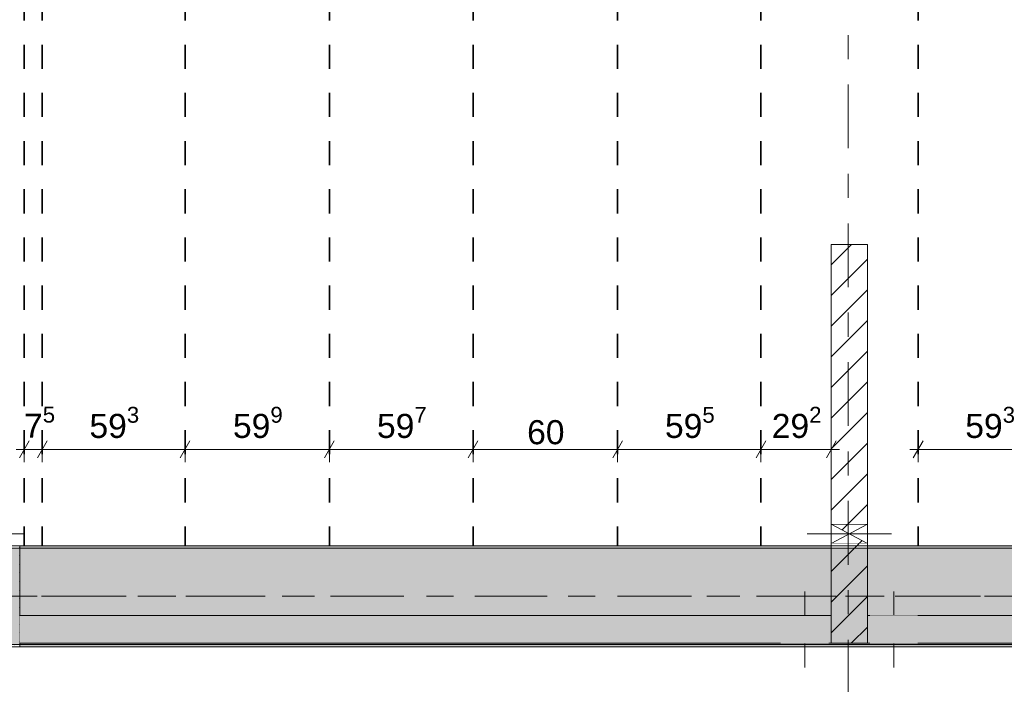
# Model space of a CAD drawing. Header units: metres. Extents: x -3.6 to 84.5, y -11 to 16.8.
# Tile 160 of 228: x 40.3 to 44.4, y 7.9 to 10.7. Entities that reach past the tile are written whole.
import ezdxf

# ---------------------------------------------------------------- set-up
doc = ezdxf.new("R2010")
doc.units = ezdxf.units.M
doc.header["$MEASUREMENT"] = 0
for name, pattern in [('Achse', [0.2, 0.1, -0.05, 0, -0.05]), ('Strichlinie doppelt', [0.546806, 0.264583, -0.105833, 0.070556, -0.105833]), ('Strichlinie eng', [0.115, 0.075, -0.04]), ('Wipeout_Contour', [1, 0, -1])]:
    doc.linetypes.add(name, pattern=pattern)
for name, color, linetype in [('155 - Bemaßung_ Beschriftung.Ausbau - Deckenelemente', 7, 'Continuous'), ('451 - Universal.Achsen Raster', 7, 'Continuous'), ('605 - Struktur.Wand Innen', 7, 'Continuous'), ('607 - Struktur.Stütze', 7, 'Continuous'), ('608 - Struktur.Träger', 7, 'Continuous'), ('Abbruch_605 - Struktur.Wand Innen', 7, 'Continuous'), ('Neubau_605 - Struktur.Wand Innen', 7, 'Continuous')]:
    doc.layers.add(name, color=color, linetype=linetype)
doc.styles.add('ERSTELLTER_STIL_2', font='txt')
doc.linetypes.add('Abbruch 1', pattern='A,0,[1,2022.0244.A_L5A-PL04.09_iA_Deckenelemente 2.OG1.Shx,S=0.001984,R=0,X=0,Y=0],-0.25,0', length=0.25)
doc.dimstyles.new('ERSTELLTER_STIL__1', dxfattribs={"dimtxt": 0.1, "dimasz": 0.0532, "dimexe": 0.18, "dimexo": 0.0625, "dimgap": 0, "dimtad": 1, "dimtih": 1, "dimtoh": 1, "dimzin": 0, "dimdsep": 46, "dimtxsty": 'ERSTELLTER_STIL_2', "dimblk": 'ARROWHEAD_2', "dimblk1": 'ARROWHEAD_2', "dimblk2": 'ARROWHEAD_2', "dimcen": 0.09, "dimse1": 1, "dimse2": 1, "dimclrd": 7, "dimclre": 7, "dimclrt": 7, "dimazin": 0, "dimtfac": 1, "dimtdec": 4, "dimtmove": 0, "dimatfit": 3, "dimfxl": 1, "dimtolj": 1, "dimtzin": 0, "dimarcsym": 0})
doc.dimstyles.new('ERSTELLTER_STIL__2', dxfattribs={"dimtxt": 0.1, "dimasz": 0.0532, "dimexe": 0.18, "dimexo": 0.0625, "dimgap": 0, "dimtad": 1, "dimtih": 1, "dimtoh": 1, "dimzin": 0, "dimdsep": 46, "dimtxsty": 'ERSTELLTER_STIL_2', "dimblk": 'ARROWHEAD_2', "dimblk1": 'ARROWHEAD_2', "dimblk2": 'ARROWHEAD_2', "dimcen": 0.09, "dimse1": 1, "dimse2": 1, "dimclrd": 7, "dimclre": 7, "dimclrt": 7, "dimazin": 0, "dimtfac": 1, "dimtdec": 4, "dimtmove": 2, "dimatfit": 3, "dimfxl": 1, "dimtolj": 1, "dimtzin": 0, "dimarcsym": 0})
pattern_1 = [(45, (0, 0), (-0.01767767, 0.01767767), [0, -0.025])]
pattern_2 = [(45, (0, 0), (-0.0636396, 0.0636396), [])]

# ---------------------------------------------------------------- blocks, each defined once
blk = doc.blocks.new('*D146')
at = {"layer": '155 - Bemaßung_ Beschriftung.Ausbau - Deckenelemente', "color": 7, "linetype": 'Continuous', "lineweight": 5}
for p, q in [((44.021, 8.8575), (44.021, 8.9625)), ((44.614, 8.8575), (44.614, 8.9625)), ((44.0412, 8.945), (44.0008, 8.875)), ((44.6342, 8.945), (44.5938, 8.875)), ((43.9868, 8.91), (44.021, 8.91)), ((44.021, 8.91), (44.614, 8.91))]:
    blk.add_line(p, q, dxfattribs=at)
at = {"layer": '155 - Bemaßung_ Beschriftung.Ausbau - Deckenelemente', "color": 7, "lineweight": 5, "insert": (44.2166, 8.9283), "char_height": 0.1, "attachment_point": 7, "style": 'ERSTELLTER_STIL_2'}
blk.add_mtext('\\A1;{\\pql;\\fArial|b0|i0|c0|p38;59\\fArial|b0|i0|c0|p38;\\A1{\\H.66x;\\S3^  ;}}', dxfattribs=at)
blk = doc.blocks.new('ARROWHEAD_2')
at = {"color": 0, "linetype": 'Continuous', "lineweight": 0}
for p, q in [((0, 0), (-1, 0)), ((-0.378, -0.655), (0.378, 0.655))]:
    blk.add_line(p, q, dxfattribs=at)
blk = doc.blocks.new('*D152')
at = {"layer": '155 - Bemaßung_ Beschriftung.Ausbau - Deckenelemente', "color": 7, "linetype": 'Continuous', "lineweight": 5}
for p, q in [((40.309, 8.8575), (40.309, 8.9625)), ((40.384, 8.8575), (40.384, 8.9625)), ((40.3292, 8.945), (40.2888, 8.875)), ((40.4042, 8.945), (40.3638, 8.875)), ((40.2748, 8.91), (40.309, 8.91)), ((40.309, 8.91), (40.384, 8.91))]:
    blk.add_line(p, q, dxfattribs=at)
at = {"layer": '155 - Bemaßung_ Beschriftung.Ausbau - Deckenelemente', "color": 7, "lineweight": 5, "insert": (40.3081, 8.9289), "char_height": 0.1, "attachment_point": 7, "style": 'ERSTELLTER_STIL_2'}
blk.add_mtext('\\A1;{\\pql;\\fArial|b0|i0|c0|p38;7\\fArial|b0|i0|c0|p38;\\A1{\\H.66x;\\S5^  ;}}', dxfattribs=at)
blk = doc.blocks.new('*D153')
at = {"layer": '155 - Bemaßung_ Beschriftung.Ausbau - Deckenelemente', "color": 7, "linetype": 'Continuous', "lineweight": 5}
for p, q in [((40.384, 8.8575), (40.384, 8.9625)), ((40.977, 8.8575), (40.977, 8.9625)), ((40.4042, 8.945), (40.3638, 8.875)), ((40.9972, 8.945), (40.9568, 8.875)), ((40.384, 8.91), (40.977, 8.91))]:
    blk.add_line(p, q, dxfattribs=at)
at = {"layer": '155 - Bemaßung_ Beschriftung.Ausbau - Deckenelemente', "color": 7, "lineweight": 5, "insert": (40.5796, 8.9283), "char_height": 0.1, "attachment_point": 7, "style": 'ERSTELLTER_STIL_2'}
blk.add_mtext('\\A1;{\\pql;\\fArial|b0|i0|c0|p38;59\\fArial|b0|i0|c0|p38;\\A1{\\H.66x;\\S3^  ;}}', dxfattribs=at)
blk = doc.blocks.new('*D154')
at = {"layer": '155 - Bemaßung_ Beschriftung.Ausbau - Deckenelemente', "color": 7, "linetype": 'Continuous', "lineweight": 5}
for p, q in [((40.977, 8.8575), (40.977, 8.9625)), ((41.576, 8.8575), (41.576, 8.9625)), ((40.9972, 8.945), (40.9568, 8.875)), ((41.5962, 8.945), (41.5558, 8.875)), ((40.977, 8.91), (41.576, 8.91))]:
    blk.add_line(p, q, dxfattribs=at)
at = {"layer": '155 - Bemaßung_ Beschriftung.Ausbau - Deckenelemente', "color": 7, "lineweight": 5, "insert": (41.1756, 8.9283), "char_height": 0.1, "attachment_point": 7, "style": 'ERSTELLTER_STIL_2'}
blk.add_mtext('\\A1;{\\pql;\\fArial|b0|i0|c0|p38;59\\fArial|b0|i0|c0|p38;\\A1{\\H.66x;\\S9^  ;}}', dxfattribs=at)
blk = doc.blocks.new('*D155')
at = {"layer": '155 - Bemaßung_ Beschriftung.Ausbau - Deckenelemente', "color": 7, "linetype": 'Continuous', "lineweight": 5}
for p, q in [((41.576, 8.8575), (41.576, 8.9625)), ((42.173, 8.8575), (42.173, 8.9625)), ((41.5962, 8.945), (41.5558, 8.875)), ((42.1932, 8.945), (42.1528, 8.875)), ((41.576, 8.91), (42.173, 8.91))]:
    blk.add_line(p, q, dxfattribs=at)
at = {"layer": '155 - Bemaßung_ Beschriftung.Ausbau - Deckenelemente', "color": 7, "lineweight": 5, "insert": (41.7736, 8.9283), "char_height": 0.1, "attachment_point": 7, "style": 'ERSTELLTER_STIL_2'}
blk.add_mtext('\\A1;{\\pql;\\fArial|b0|i0|c0|p38;59\\fArial|b0|i0|c0|p38;\\A1{\\H.66x;\\S7^  ;}}', dxfattribs=at)
blk = doc.blocks.new('*D156')
at = {"layer": '155 - Bemaßung_ Beschriftung.Ausbau - Deckenelemente', "color": 7, "linetype": 'Continuous', "lineweight": 5}
for p, q in [((42.173, 8.8575), (42.173, 8.9625)), ((42.773, 8.8575), (42.773, 8.9625)), ((42.1932, 8.945), (42.1528, 8.875)), ((42.7932, 8.945), (42.7528, 8.875)), ((42.173, 8.91), (42.773, 8.91))]:
    blk.add_line(p, q, dxfattribs=at)
at = {"layer": '155 - Bemaßung_ Beschriftung.Ausbau - Deckenelemente', "color": 7, "lineweight": 5, "insert": (42.3971, 8.93), "char_height": 0.1, "attachment_point": 7, "style": 'ERSTELLTER_STIL_2'}
blk.add_mtext('\\A1;{\\pql;\\fArial|b0|i0|c0|p38;60}', dxfattribs=at)
blk = doc.blocks.new('*D157')
at = {"layer": '155 - Bemaßung_ Beschriftung.Ausbau - Deckenelemente', "color": 7, "linetype": 'Continuous', "lineweight": 5}
for p, q in [((42.773, 8.8575), (42.773, 8.9625)), ((43.368, 8.8575), (43.368, 8.9625)), ((42.7932, 8.945), (42.7528, 8.875)), ((43.3882, 8.945), (43.3478, 8.875)), ((42.773, 8.91), (43.368, 8.91))]:
    blk.add_line(p, q, dxfattribs=at)
at = {"layer": '155 - Bemaßung_ Beschriftung.Ausbau - Deckenelemente', "color": 7, "lineweight": 5, "insert": (42.9696, 8.9283), "char_height": 0.1, "attachment_point": 7, "style": 'ERSTELLTER_STIL_2'}
blk.add_mtext('\\A1;{\\pql;\\fArial|b0|i0|c0|p38;59\\fArial|b0|i0|c0|p38;\\A1{\\H.66x;\\S5^  ;}}', dxfattribs=at)
blk = doc.blocks.new('*D158')
at = {"layer": '155 - Bemaßung_ Beschriftung.Ausbau - Deckenelemente', "color": 7, "linetype": 'Continuous', "lineweight": 5}
for p, q in [((43.368, 8.8575), (43.368, 8.9625)), ((43.66, 8.8575), (43.66, 8.9625)), ((43.3882, 8.945), (43.3478, 8.875)), ((43.6398, 8.875), (43.6802, 8.945)), ((43.368, 8.91), (43.66, 8.91)), ((43.66, 8.91), (43.6942, 8.91))]:
    blk.add_line(p, q, dxfattribs=at)
at = {"layer": '155 - Bemaßung_ Beschriftung.Ausbau - Deckenelemente', "color": 7, "lineweight": 5, "insert": (43.4131, 8.9283), "char_height": 0.1, "attachment_point": 7, "style": 'ERSTELLTER_STIL_2'}
blk.add_mtext('\\A1;{\\pql;\\fArial|b0|i0|c0|p38;29\\fArial|b0|i0|c0|p38;\\A1{\\H.66x;\\S2^  ;}}', dxfattribs=at)

msp = doc.modelspace()

# ---------------------------------------------------------------- hatches: boundary and pattern name
at = {"layer": '607 - Struktur.Stütze', "linetype": 'Continuous', "lineweight": 0, "true_color": 0x000000}
h = msp.add_hatch(dxfattribs=at)
h.set_pattern_fill('Gips_0001', color=18, style=0, pattern_type=2)
h.set_pattern_definition(pattern_1)
h.paths.add_polyline_path([(39.97, 8.51), (39.97, 8.09), (40.29, 8.09), (40.29, 8.51), (40.21, 8.51), (40.21, 8.5), (40.28, 8.5), (40.28, 8.1), (39.98, 8.1), (39.98, 8.5), (40.05, 8.5), (40.05, 8.51)])
at = {"layer": 'Abbruch_605 - Struktur.Wand Innen', "linetype": 'Continuous', "lineweight": 0, "true_color": 0x000000}
h = msp.add_hatch(dxfattribs=at)
h.set_pattern_fill('MW_Ziegel_0001', color=18, style=0, pattern_type=2)
h.set_pattern_definition(pattern_2)
h.paths.add_polyline_path([(43.81, 8.6), (43.66, 8.6), (43.735, 8.56)])
h = msp.add_hatch(dxfattribs=at)
h.set_pattern_fill('MW_Ziegel_0001', color=18, style=0, pattern_type=2)
h.set_pattern_definition(pattern_2)
h.paths.add_polyline_path([(43.66, 8.52), (43.81, 8.52), (43.735, 8.56)])
at = {"layer": 'Neubau_605 - Struktur.Wand Innen', "linetype": 'Continuous', "lineweight": 0, "true_color": 0x000000}
for points in [[(43.65, 8.2205), (43.45, 8.2205), (43.55, 8.1627)], [(44.02, 8.2205), (43.82, 8.2205), (43.92, 8.1627)], [(43.45, 8.105), (43.65, 8.105), (43.55, 8.1627)], [(43.82, 8.105), (44.02, 8.105), (43.92, 8.1627)]]:
    msp.add_hatch(color=18, dxfattribs=at).paths.add_polyline_path(points)

# ---------------------------------------------------------------- linework, layer by layer
at = {"layer": '155 - Bemaßung_ Beschriftung.Ausbau - Deckenelemente', "color": 7, "linetype": 'Achse', "lineweight": 35}
for p, q in [((40.309, 12.99), (40.309, 8.51)), ((40.384, 12.99), (40.384, 8.51)), ((40.977, 12.99), (40.977, 8.51)), ((41.576, 12.99), (41.576, 8.51)), ((42.173, 12.99), (42.173, 8.51)), ((42.773, 12.99), (42.773, 8.51)), ((43.368, 12.99), (43.368, 8.51)), ((44.021, 12.99), (44.021, 8.51))]:
    msp.add_line(p, q, dxfattribs=at)
at = {"layer": '605 - Struktur.Wand Innen', "color": 7, "linetype": 'Continuous', "lineweight": 13, "flags": 128}
for points in [[(43.65, 8.2205), (43.45, 8.2205)], [(44.02, 8.2205), (43.82, 8.2205)], [(43.45, 8.105), (43.65, 8.105)], [(43.82, 8.105), (44.02, 8.105)]]:
    msp.add_lwpolyline(points, dxfattribs=at)
at = {"layer": '607 - Struktur.Stütze', "color": 7, "linetype": 'Continuous', "lineweight": 5, "flags": 128}
msp.add_lwpolyline([(40.05, 8.51), (39.97, 8.51), (39.97, 8.09), (40.29, 8.09), (40.29, 8.51), (40.21, 8.51)], dxfattribs=at)
at = {"layer": '608 - Struktur.Träger', "color": 7, "linetype": 'Continuous', "lineweight": 5}
msp.add_line((40.29, 8.51), (40.29, 8.5), dxfattribs=at)
at = {"layer": '608 - Struktur.Träger', "color": 7, "linetype": 'Continuous', "lineweight": 13}
msp.add_line((40.29, 8.5), (39.97, 8.5), dxfattribs=at)
at = {"layer": 'Abbruch_605 - Struktur.Wand Innen', "color": 7, "linetype": 'Abbruch 1', "lineweight": 18}
for p, q in [((43.81, 8.6), (43.66, 8.6)), ((43.66, 8.52), (43.81, 8.52))]:
    msp.add_line(p, q, dxfattribs=at)
at = {"layer": 'Abbruch_605 - Struktur.Wand Innen', "color": 160, "linetype": 'Abbruch 1', "lineweight": 5, "true_color": 0x3232ff}
for p, q in [((39.95, 8.56), (40.31, 8.56)), ((39.95, 8.56), (40.31, 8.56)), ((43.56, 8.56), (43.91, 8.56)), ((43.56, 8.56), (43.91, 8.56)), ((43.55, 8.005), (43.55, 8.3205)), ((43.92, 8.005), (43.92, 8.3205))]:
    msp.add_line(p, q, dxfattribs=at)
at = {"layer": 'Abbruch_605 - Struktur.Wand Innen', "color": 7, "linetype": 'Abbruch 1', "lineweight": 13}
for p, q in [((43.45, 8.2205), (43.45, 8.105)), ((43.65, 8.105), (43.65, 8.2205)), ((43.82, 8.2205), (43.82, 8.105)), ((44.02, 8.105), (44.02, 8.2205))]:
    msp.add_line(p, q, dxfattribs=at)
at = {"layer": 'Abbruch_605 - Struktur.Wand Innen', "color": 7, "linetype": 'Abbruch 1', "lineweight": 18, "flags": 128}
for points in [[(43.66, 8.6), (43.66, 8.52)], [(43.81, 8.52), (43.81, 8.6)]]:
    msp.add_lwpolyline(points, dxfattribs=at)
at = {"layer": 'Neubau_605 - Struktur.Wand Innen', "color": 1, "linetype": 'Continuous', "lineweight": 9}
for p, q in [((43.66, 8.52), (43.81, 8.6)), ((43.66, 8.6), (43.81, 8.52))]:
    msp.add_line(p, q, dxfattribs=at)
at = {"layer": 'Neubau_605 - Struktur.Wand Innen', "color": 1, "linetype": 'Strichlinie eng', "lineweight": 9}
for p, q in [((43.65, 8.105), (43.45, 8.2205)), ((43.45, 8.105), (43.65, 8.2205)), ((44.02, 8.105), (43.82, 8.2205)), ((43.82, 8.105), (44.02, 8.2205))]:
    msp.add_line(p, q, dxfattribs=at)

# ---------------------------------------------------------------- dimensions: what is measured, and where the dimension line sits
at = {"layer": '155 - Bemaßung_ Beschriftung.Ausbau - Deckenelemente', "color": 7, "linetype": 'Continuous', "lineweight": 5}
for base, p1, p2, dimstyle, picture, middle in [((40.384, 8.9099822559), (40.309, 8.5099826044), (40.384, 8.5099826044), 'ERSTELLTER_STIL__2', '*D152', (40.4812720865, 8.9799822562)), ((40.977, 8.91), (40.384, 8.51), (40.977, 8.51), 'ERSTELLTER_STIL__1', '*D153', (40.7909, 8.98)), ((41.576, 8.91), (40.977, 8.51), (41.576, 8.51), 'ERSTELLTER_STIL__1', '*D154', (41.3869, 8.98)), ((42.173, 8.91), (41.576, 8.51), (42.173, 8.51), 'ERSTELLTER_STIL__1', '*D155', (41.9849, 8.98)), ((43.368, 8.9099822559), (42.773, 8.5099826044), (43.368, 8.5099826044), 'ERSTELLTER_STIL__1', '*D157', (43.1808662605, 8.9799822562)), ((44.614, 8.91), (44.021, 8.51), (44.614, 8.51), 'ERSTELLTER_STIL__1', '*D146', (44.4279, 8.98)), ((42.773, 8.91), (42.173, 8.51), (42.773, 8.51), 'ERSTELLTER_STIL__1', '*D156', (42.4733, 8.98))]:
    dim = msp.add_linear_dim(base=base, p1=p1, p2=p2, dimstyle=dimstyle, dxfattribs=at)
    dim.commit()
    dim.dimension.update_dxf_attribs({"geometry": picture, "text_midpoint": middle, "dimtype": 160})

# ---------------------------------------------------------------- next in the draw order: wipeouts: each hides what was drawn before it
at = {"color": 254, "linetype": 'Wipeout_Contour', "lineweight": 0, "ltscale": 178.771959}
msp.add_wipeout([(43.66, 9.76), (43.66, 8.6), (43.81, 8.6), (43.81, 9.76)], dxfattribs=at).dxf.layer = '605 - Struktur.Wand Innen'
at = {"color": 254, "linetype": 'Wipeout_Contour', "lineweight": 0, "ltscale": 171.046698}
msp.add_wipeout([(40.29, 8.105), (43.66, 8.105), (43.66, 8.2205), (40.29, 8.2205)], dxfattribs=at).dxf.layer = '605 - Struktur.Wand Innen'
at = {"color": 254, "linetype": 'Wipeout_Contour', "lineweight": 0, "ltscale": 184.867923}
msp.add_wipeout([(47.17, 8.2205), (43.81, 8.2205), (43.81, 8.105), (47.17, 8.105)], dxfattribs=at).dxf.layer = '605 - Struktur.Wand Innen'

# ---------------------------------------------------------------- next in the draw order: hatches: boundary and pattern name
at = {"layer": '605 - Struktur.Wand Innen', "linetype": 'Continuous', "lineweight": 0, "true_color": 0x000000}
h = msp.add_hatch(dxfattribs=at)
h.set_pattern_fill('MW_Ziegel_0001', color=18, style=0, pattern_type=2)
h.set_pattern_definition(pattern_2)
h.paths.add_polyline_path([(43.66, 9.76), (43.66, 8.6), (43.81, 8.6), (43.81, 9.76)])

# ---------------------------------------------------------------- next in the draw order: linework, layer by layer
at = {"layer": '605 - Struktur.Wand Innen', "color": 7, "linetype": 'Continuous', "lineweight": 18}
for p, q in [((43.66, 8.2205), (43.66, 8.105)), ((43.81, 8.105), (43.81, 8.2205))]:
    msp.add_line(p, q, dxfattribs=at)
at = {"layer": '605 - Struktur.Wand Innen', "color": 7, "linetype": 'Continuous', "lineweight": 18, "flags": 128}
for points in [[(43.66, 9.76), (43.66, 8.6)], [(43.66, 9.76), (43.81, 9.76)], [(43.81, 8.6), (43.81, 9.76)]]:
    msp.add_lwpolyline(points, dxfattribs=at)
at = {"layer": '605 - Struktur.Wand Innen', "color": 7, "linetype": 'Continuous', "lineweight": 13, "flags": 128}
for points in [[(43.66, 8.2205), (40.29, 8.2205)], [(43.82, 8.2205), (43.81, 8.2205)], [(47.17, 8.2205), (44.02, 8.2205)], [(40.29, 8.105), (43.45, 8.105)], [(43.65, 8.105), (43.82, 8.105)], [(44.02, 8.105), (47.17, 8.105)]]:
    msp.add_lwpolyline(points, dxfattribs=at)
at = {"layer": '608 - Struktur.Träger', "color": 7, "linetype": 'Continuous', "lineweight": 5}
msp.add_line((40.29, 8.1), (40.29, 8.09), dxfattribs=at)

# ---------------------------------------------------------------- next in the draw order: wipeouts: each hides what was drawn before it
at = {"color": 254, "linetype": 'Wipeout_Contour', "lineweight": 0, "ltscale": 177.971243}
msp.add_wipeout([(43.66, 8.2205), (43.66, 8.105), (43.81, 8.105), (43.81, 8.2205)], dxfattribs=at).dxf.layer = '605 - Struktur.Wand Innen'

# ---------------------------------------------------------------- next in the draw order: hatches: boundary and pattern name
at = {"layer": '605 - Struktur.Wand Innen', "linetype": 'Continuous', "lineweight": 0, "true_color": 0x000000}
h = msp.add_hatch(dxfattribs=at)
h.set_pattern_fill('MW_Ziegel_0001', color=18, style=0, pattern_type=2)
h.set_pattern_definition(pattern_2)
h.paths.add_polyline_path([(43.66, 8.2205), (43.66, 8.105), (43.81, 8.105), (43.81, 8.2205)])
at = {"layer": '608 - Struktur.Träger', "linetype": 'Continuous', "lineweight": 0, "true_color": 0x000000}
h = msp.add_hatch(dxfattribs=at)
h.set_pattern_fill('Gips_0001', color=18, style=0, pattern_type=2)
h.set_pattern_definition(pattern_1)
h.paths.add_polyline_path([(40.29, 8.09), (47.17, 8.09), (47.17, 8.1), (40.29, 8.1)])

# ---------------------------------------------------------------- next in the draw order: linework, layer by layer
at = {"layer": '605 - Struktur.Wand Innen', "color": 7, "linetype": 'Continuous', "lineweight": 13}
msp.add_line((43.66, 8.105), (43.81, 8.105), dxfattribs=at)
at = {"layer": '608 - Struktur.Träger', "color": 7, "linetype": 'Continuous', "lineweight": 13}
msp.add_line((0.38, 8.09), (61.88, 8.09), dxfattribs=at)
at = {"layer": '608 - Struktur.Träger', "color": 7, "linetype": 'Continuous', "lineweight": 5}
msp.add_line((47.17, 8.09), (40.29, 8.09), dxfattribs=at)
at = {"layer": '608 - Struktur.Träger', "color": 7, "linetype": 'Continuous', "lineweight": 13, "flags": 128}
msp.add_lwpolyline([(54.69, 8.1), (54.37, 8.1), (51.09, 8.1), (50.77, 8.1), (47.49, 8.1), (47.17, 8.1), (40.29, 8.1), (39.97, 8.1), (33.09, 8.1), (32.77, 8.1), (29.4, 8.1), (29.23, 8.1), (25.89, 8.1), (25.57, 8.1), (18.69, 8.1), (18.37, 8.1), (15.09, 8.1), (14.77, 8.1), (11.49, 8.1), (11.17, 8.1), (7.89, 8.1), (7.57, 8.1), (0.69, 8.1), (0.38, 8.1)], dxfattribs=at)

# ---------------------------------------------------------------- next in the draw order: wipeouts: each hides what was drawn before it
at = {"color": 254, "linetype": 'Wipeout_Contour', "lineweight": 0, "ltscale": 178.125418}
msp.add_wipeout([(43.66, 8.2205), (43.81, 8.2205), (43.81, 8.52), (43.66, 8.52)], dxfattribs=at).dxf.layer = '605 - Struktur.Wand Innen'

# ---------------------------------------------------------------- next in the draw order: hatches: boundary and pattern name
at = {"layer": '605 - Struktur.Wand Innen', "linetype": 'Continuous', "lineweight": 0, "true_color": 0x000000}
h = msp.add_hatch(dxfattribs=at)
h.set_pattern_fill('MW_Ziegel_0001', color=18, style=0, pattern_type=2)
h.set_pattern_definition(pattern_2)
h.paths.add_polyline_path([(43.66, 8.2205), (43.81, 8.2205), (43.81, 8.52), (43.66, 8.52)])
at = {"layer": '608 - Struktur.Träger', "linetype": 'Continuous', "lineweight": 0, "true_color": 0x000000}
h = msp.add_hatch(dxfattribs=at)
h.set_pattern_fill('Gips_0001', color=18, style=0, pattern_type=2)
h.set_pattern_definition(pattern_1)
h.paths.add_polyline_path([(43.66, 8.51), (40.29, 8.51), (40.29, 8.5), (43.66, 8.5)])
h = msp.add_hatch(dxfattribs=at)
h.set_pattern_fill('Gips_0001', color=18, style=0, pattern_type=2)
h.set_pattern_definition(pattern_1)
h.paths.add_polyline_path([(43.81, 8.51), (43.81, 8.5), (47.17, 8.5), (47.17, 8.51)])
h = msp.add_hatch(dxfattribs=at)
h.set_pattern_fill('Beton__Stahlbeton_0001', color=18, style=0, pattern_type=2)
h.set_pattern_definition([(45, (0, 0), (-0.08485281, 0.08485281), []), (45, (-0.04243, 0.04243), (-0.08485281, 0.08485281), [0.09, -0.03])])
h.paths.add_polyline_path([(0.69, 8.5), (0.38, 8.5), (0.38, 8.1), (0.69, 8.1), (7.57, 8.1), (7.89, 8.1), (11.17, 8.1), (11.49, 8.1), (14.77, 8.1), (15.09, 8.1), (18.37, 8.1), (18.69, 8.1), (25.57, 8.1), (25.89, 8.1), (29.23, 8.1), (29.4, 8.1), (32.77, 8.1), (33.09, 8.1), (39.97, 8.1), (40.29, 8.1), (47.17, 8.1), (47.49, 8.1), (50.77, 8.1), (51.09, 8.1), (54.37, 8.1), (54.69, 8.1), (61.57, 8.1), (61.88, 8.1), (61.88, 8.5), (61.57, 8.5), (58.205, 8.5), (58.055, 8.5), (54.69, 8.5), (54.37, 8.5), (51.09, 8.5), (50.77, 8.5), (47.49, 8.5), (47.17, 8.5), (43.81, 8.5), (43.66, 8.5), (40.29, 8.5), (39.97, 8.5), (39.03, 8.5), (38.9, 8.5), (37.71, 8.5), (37.58, 8.5), (36.61, 8.5), (36.46, 8.5), (33.09, 8.5), (32.77, 8.5), (29.4, 8.5), (29.23, 8.5), (25.89, 8.5), (25.57, 8.5), (18.69, 8.5), (18.37, 8.5), (15.09, 8.5), (14.77, 8.5), (11.49, 8.5), (11.17, 8.5), (7.89, 8.5), (7.57, 8.5)])

# ---------------------------------------------------------------- next in the draw order: linework, layer by layer
at = {"layer": '451 - Universal.Achsen Raster', "color": 160, "linetype": 'Strichlinie doppelt', "lineweight": 9, "true_color": 0x3232ff}
for p, q in [((43.73, -10.585), (43.73, 16.355)), ((64.935, 8.3), (-3.175, 8.3))]:
    msp.add_line(p, q, dxfattribs=at)
at = {"layer": '605 - Struktur.Wand Innen', "color": 7, "linetype": 'Continuous', "lineweight": 18}
for p, q in [((43.66, 8.2205), (43.66, 8.105)), ((43.81, 8.105), (43.81, 8.2205))]:
    msp.add_line(p, q, dxfattribs=at)
at = {"layer": '605 - Struktur.Wand Innen', "color": 7, "linetype": 'Continuous', "lineweight": 18, "flags": 128}
for points in [[(43.66, 8.52), (43.66, 8.2205)], [(43.81, 8.2205), (43.81, 8.52)]]:
    msp.add_lwpolyline(points, dxfattribs=at)
at = {"layer": '608 - Struktur.Träger', "color": 7, "linetype": 'Continuous', "lineweight": 13}
for p, q in [((0.38, 8.51), (61.88, 8.51)), ((43.66, 8.5), (40.29, 8.5)), ((43.81, 8.5), (43.66, 8.5)), ((47.17, 8.5), (43.81, 8.5))]:
    msp.add_line(p, q, dxfattribs=at)
at = {"layer": '608 - Struktur.Träger', "color": 7, "linetype": 'Continuous', "lineweight": 5}
for p, q in [((43.66, 8.51), (40.29, 8.51)), ((43.66, 8.51), (43.66, 8.5)), ((43.81, 8.51), (43.81, 8.5)), ((47.17, 8.51), (43.81, 8.51))]:
    msp.add_line(p, q, dxfattribs=at)
at = {"layer": '608 - Struktur.Träger', "color": 7, "linetype": 'Achse', "lineweight": 9}
msp.add_line((0.38, 8.3), (61.88, 8.3), dxfattribs=at)

# ---------------------------------------------------------------- next in the draw order: dimensions: what is measured, and where the dimension line sits
at = {"layer": '155 - Bemaßung_ Beschriftung.Ausbau - Deckenelemente', "color": 7, "linetype": 'Continuous', "lineweight": 5}
dim = msp.add_linear_dim(base=(43.66, 8.91), p1=(43.368, 8.51), p2=(43.66, 8.9902), dimstyle='ERSTELLTER_STIL__1', dxfattribs=at)
dim.commit()
dim.dimension.update_dxf_attribs({"geometry": '*D158', "text_midpoint": (43.6244, 8.98), "dimtype": 160})

doc.saveas('drawing.dxf')
